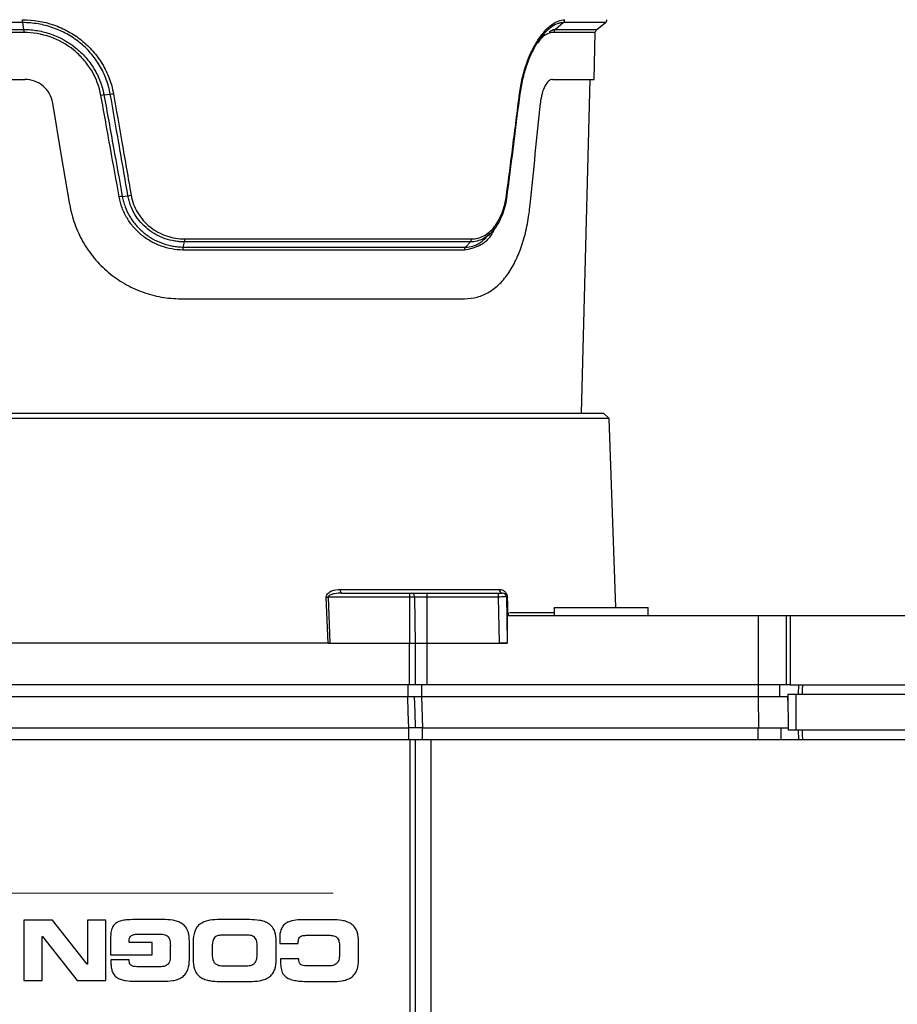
# Model space of a CAD drawing. Header units: millimetres. Extents: x 10 to 272, y 6 to 208.
# Tile 7 of 23: x 66 to 94, y 80 to 112. Entities that reach past the tile are written whole.
import ezdxf

# ---------------------------------------------------------------- set-up
doc = ezdxf.new("R2010")
doc.units = ezdxf.units.MM
doc.linetypes.add('CENTERX2', pattern=[20.32, 12.7, -2.54, 2.54, -2.54])
doc.styles.add('SLDTEXTSTYLE0', font='TXT', dxfattribs={"width": 0.605})
doc.dimstyles.new('SLDDIMSTYLE0', dxfattribs={"dimtxt": 2.054655, "dimasz": 3, "dimexe": 0, "dimexo": 0.0625, "dimgap": 0.513664, "dimtad": 0, "dimtih": 1, "dimtoh": 1, "dimdec": 1, "dimlfac": 2, "dimrnd": 1e-09, "dimzin": 12, "dimdsep": 46, "dimtxsty": 'SLDTEXTSTYLE0', "dimsah": 1, "dimcen": 0.09, "dimadec": 0, "dimazin": 3, "dimtfac": 1, "dimtdec": 1, "dimtofl": 0, "dimtmove": 0, "dimatfit": 3, "dimfxl": 1, "dimfrac": 2, "dimtolj": 1, "dimtzin": 12, "dimarcsym": 0})

# ---------------------------------------------------------------- blocks, each defined once
blk = doc.blocks.new('_D_7')
at = {"color": 7, "linetype": 'Continuous', "lineweight": 18}
for p, q in [((50.753, 93.058), (50.753, 155.791)), ((113.172, 84.555), (113.172, 155.791)), ((82.485, 154.869), (81.779, 154.869)), ((81.779, 154.869), (81.779, 151.714)), ((87.972, 154.869), (88.678, 154.869)), ((88.678, 154.869), (88.678, 151.714)), ((50.753, 153.291), (73.548, 153.291)), ((113.172, 153.291), (89.854, 153.291)), ((81.779, 151.714), (82.485, 151.714)), ((88.678, 151.714), (87.972, 151.714))]:
    blk.add_line(p, q, dxfattribs=at)
for points in [[(50.753, 153.291), (53.753, 152.791), (53.753, 153.791)], [(113.172, 153.291), (110.172, 153.791), (110.172, 152.791)]]:
    blk.add_solid(points, dxfattribs=at)
at = {"color": 7, "linetype": 'Continuous', "lineweight": 18, "char_height": 2.1167, "attachment_point": 1, "style": 'SLDTEXTSTYLE0'}
for s, insert in [('124.8', (74.018, 154.442)), ('4.91', (82.485, 154.442))]:
    blk.add_mtext(s, dxfattribs=dict(at, insert=insert))

msp = doc.modelspace()

# ---------------------------------------------------------------- linework, layer by layer
at = {"color": 7, "linetype": 'Continuous', "lineweight": 25}
for p, q in [((65.784, 111.602), (54.443, 111.602)), ((65.817, 111.387), (65.784, 111.602)), ((83.051, 111.602), (82.798, 111.387)), ((84.119, 111.387), (84.393, 111.602)), ((54.663, 111.387), (65.817, 111.387)), ((65.822, 111.292), (54.702, 111.292)), ((84.032, 109.788), (84.071, 111.292)), ((54.716, 109.788), (65.854, 109.788)), ((82.707, 109.788), (84.032, 109.788)), ((83.626, 99.138), (83.905, 109.788)), ((68.966, 106.056), (69.145, 106.076)), ((70.96, 104.696), (80.121, 104.696)), ((70.91, 104.436), (70.951, 104.602)), ((70.91, 104.436), (79.926, 104.436)), ((80.086, 104.602), (70.951, 104.602)), ((80.086, 104.602), (79.926, 104.436)), ((79.89, 104.341), (70.899, 104.341)), ((70.835, 102.788), (79.898, 102.788)), ((51.191, 99.138), (84.328, 99.138)), ((84.515, 98.963), (84.328, 99.138)), ((67.759, 98.963), (51.003, 98.963)), ((84.515, 98.963), (67.759, 98.963)), ((84.726, 92.928), (84.515, 98.963)), ((75.921, 93.508), (81.011, 93.508)), ((75.981, 93.388), (78.134, 93.388)), ((78.134, 93.388), (78.208, 93.388)), ((78.208, 93.388), (78.693, 93.388)), ((78.693, 93.388), (80.984, 93.388)), ((75.54, 91.788), (75.479, 93.263)), ((75.537, 93.265), (75.598, 91.788)), ((78.133, 93.265), (75.537, 93.265)), ((78.133, 93.265), (78.133, 91.788)), ((78.301, 93.265), (78.133, 93.265)), ((78.301, 93.265), (78.32, 91.788)), ((78.693, 93.265), (78.301, 93.265)), ((78.693, 93.265), (78.693, 91.788)), ((80.984, 93.265), (78.693, 93.265)), ((81.276, 92.763), (81.242, 92.763)), ((81.275, 92.678), (81.276, 92.763)), ((82.759, 92.763), (81.329, 92.763)), ((82.759, 92.928), (82.759, 92.678)), ((82.759, 92.928), (85.759, 92.928)), ((85.759, 92.678), (85.759, 92.928)), ((81.259, 92.678), (81.259, 91.788)), ((81.259, 92.678), (89.278, 92.678)), ((89.278, 90.463), (89.278, 92.678)), ((89.278, 92.678), (90.169, 92.678)), ((90.169, 92.678), (90.169, 90.463)), ((90.169, 92.678), (90.297, 92.678)), ((90.297, 92.678), (90.297, 90.463)), ((90.297, 92.678), (105.285, 92.678)), ((75.54, 91.788), (59.225, 91.788)), ((75.54, 91.788), (78.133, 91.788)), ((75.598, 91.788), (78.133, 91.788)), ((78.133, 90.463), (78.133, 91.788)), ((78.133, 91.788), (78.32, 91.788)), ((78.32, 91.788), (78.32, 90.463)), ((78.32, 91.788), (78.693, 91.788)), ((78.693, 91.788), (78.693, 90.463)), ((78.693, 91.788), (81.259, 91.788)), ((78.693, 91.788), (81.01, 91.788)), ((78.133, 90.463), (58.885, 90.463)), ((78.085, 90.463), (78.085, 90.088)), ((78.32, 90.463), (78.133, 90.463)), ((78.693, 90.463), (78.32, 90.463)), ((78.518, 90.463), (78.518, 90.088)), ((89.278, 90.463), (78.693, 90.463)), ((89.272, 90.463), (89.272, 90.088)), ((90.169, 90.463), (89.278, 90.463)), ((89.957, 90.463), (89.957, 90.088)), ((90.297, 90.463), (90.169, 90.463)), ((90.297, 90.463), (105.285, 90.463)), ((90.557, 90.463), (90.549, 90.163)), ((58.927, 90.088), (78.084, 90.088)), ((78.518, 90.088), (78.548, 89.088)), ((78.518, 90.088), (89.277, 90.088)), ((89.277, 90.088), (89.278, 89.088)), ((89.277, 90.088), (90.207, 90.088)), ((90.207, 90.088), (90.221, 89.826)), ((90.215, 90.163), (90.235, 89.013)), ((90.215, 90.163), (90.47, 90.163)), ((90.47, 90.163), (90.47, 89.013)), ((90.47, 90.163), (105.285, 90.163)), ((58.896, 89.088), (78.114, 89.088)), ((78.115, 88.713), (78.115, 89.088)), ((78.548, 89.088), (89.278, 89.088)), ((78.549, 88.713), (78.549, 89.088)), ((89.273, 88.713), (89.273, 89.088)), ((89.278, 89.088), (90.233, 89.088)), ((90.009, 88.713), (90.009, 89.088)), ((90.47, 89.013), (90.235, 89.013)), ((105.284, 89.013), (90.47, 89.013)), ((90.549, 89.013), (90.557, 88.713)), ((58.862, 88.713), (78.157, 88.713)), ((78.157, 75.258), (78.157, 88.713)), ((78.157, 88.713), (78.322, 88.713)), ((78.322, 88.713), (78.322, 75.258)), ((78.322, 88.713), (78.819, 88.713)), ((78.819, 88.713), (78.819, 75.258)), ((78.819, 88.713), (105.285, 88.713)), ((65.819, 82.953), (65.817, 81.024)), ((66.736, 82.952), (65.819, 82.953)), ((67.845, 81.549), (66.736, 82.952)), ((67.853, 82.951), (67.851, 81.549)), ((68.444, 82.95), (67.853, 82.951)), ((68.442, 81.021), (68.444, 82.95)), ((70.258, 82.969), (69.547, 82.97)), ((73.031, 82.965), (72.082, 82.966)), ((75.659, 82.962), (74.705, 82.963)), ((66.408, 81.023), (66.41, 82.425)), ((66.41, 82.425), (66.416, 82.425)), ((66.416, 82.425), (67.525, 81.022)), ((68.592, 82.39), (68.591, 81.841)), ((69.493, 82.506), (70.124, 82.505)), ((72.934, 82.47), (72.177, 82.471)), ((73.993, 82.383), (73.993, 82.202)), ((74.931, 82.467), (75.563, 82.466)), ((69.183, 82.24), (69.183, 82.296)), ((69.919, 82.239), (69.183, 82.24)), ((69.918, 81.84), (69.919, 82.239)), ((70.499, 82.103), (70.499, 81.863)), ((71.106, 81.694), (71.107, 82.27)), ((71.231, 82.269), (71.23, 81.694)), ((71.838, 82.085), (71.838, 81.877)), ((73.272, 81.875), (73.272, 82.083)), ((73.879, 81.69), (73.88, 82.266)), ((73.993, 82.202), (74.584, 82.201)), ((75.901, 82.079), (75.9, 81.871)), ((76.508, 81.687), (76.508, 82.262)), ((68.591, 81.841), (69.918, 81.84)), ((67.851, 81.549), (67.845, 81.549)), ((69.183, 81.678), (68.602, 81.679)), ((68.602, 81.679), (68.602, 81.617)), ((70.123, 81.461), (69.481, 81.462)), ((72.208, 81.49), (72.901, 81.489)), ((74.608, 81.719), (74.016, 81.719)), ((74.608, 81.665), (74.608, 81.719)), ((75.529, 81.486), (74.885, 81.486)), ((65.817, 81.024), (66.408, 81.023)), ((67.525, 81.022), (68.442, 81.021)), ((69.366, 80.998), (70.256, 80.997)), ((72.079, 80.995), (73.028, 80.993)), ((74.961, 80.991), (75.657, 80.99))]:
    msp.add_line(p, q, dxfattribs=at)
at = {"color": 8, "linetype": 'Continuous', "lineweight": 25}
for p, q in [((84.393, 111.602), (83.051, 111.602)), ((84.071, 111.292), (82.755, 111.292)), ((82.798, 111.387), (84.119, 111.387)), ((81.293, 92.763), (81.292, 92.678))]:
    msp.add_line(p, q, dxfattribs=at)
at = {"color": 7, "linetype": 'CENTERX2', "lineweight": 18}
msp.add_line((75.697, 83.813), (52.336, 83.813), dxfattribs=at)
at = {"color": 7, "linetype": 'Continuous', "lineweight": 25, "flags": 128}
for points in [[(82.593, 111.306), (82.721, 111.379), (82.798, 111.387), (82.798, 111.387), (82.798, 111.387)], [(68.379, 109.295), (68.481, 109.307), (68.582, 109.318)], [(67.285, 105.794), (67.014, 107.414), (66.742, 109.036)], [(75.921, 93.508), (75.923, 93.485), (75.926, 93.462), (75.932, 93.441), (75.94, 93.423), (75.949, 93.408), (75.959, 93.397), (75.97, 93.39), (75.981, 93.388)], [(81.01, 91.788), (81.001, 92.288), (80.984, 93.265)], [(81.233, 93.265), (81.245, 92.584), (81.259, 91.788)], [(81.259, 93.263), (81.263, 93.013), (81.268, 92.763)], [(90.686, 90.463), (90.682, 90.306), (90.678, 90.163)], [(78.114, 89.088), (78.099, 89.587), (78.084, 90.088)], [(78.331, 89.088), (78.316, 89.587), (78.316, 89.592), (78.301, 90.088)], [(90.678, 89.013), (90.682, 88.87), (90.686, 88.713)]]:
    msp.add_lwpolyline(points, dxfattribs=at)
at = {"color": 7, "linetype": 'Continuous', "lineweight": 25}
for centre, radius, start, end in [((84.317, 111.7), 0.125, 308, 358), ((84.196, 111.289), 0.125, 128, 178.5), ((86.247, 93.295), 8.114, 179.3478, 180.2152), ((78.189, 93.277), 0.112, 353.6526, 80.5468), ((90.243, 93.296), 11.551, 179.542, 180.1513), ((65.383, 93.295), 15.601, 359.8883, 0.3394), ((81.123, 93.5), 0.113, 175.5327, 262.4669), ((81.108, 93.263), 0.125, 1, 90), ((75.273, 99.509), 6.25, 271.8824, 272.4144), ((81.254, 93.357), 0.094, 257.296, 272.9573)]:
    msp.add_arc(centre, radius, start, end, dxfattribs=at)
msp.add_ellipse((69.05, 118.385), major_axis=(8.42, 98.579), ratio=0.142122, start_param=4.596456, end_param=4.629555, dxfattribs=at)
for points, knots in [([(65.778, 111.696), (66.118, 111.695), (66.45, 111.64), (66.934, 111.473), (67.091, 111.403), (67.387, 111.24), (67.528, 111.147), (67.793, 110.935), (67.917, 110.816), (68.14, 110.562), (68.24, 110.426), (68.415, 110.135), (68.489, 109.981), (68.608, 109.665), (68.652, 109.502), (68.682, 109.334)], [0, 0, 0, 0, 0.25, 0.25, 0.375, 0.375, 0.5, 0.5, 0.625, 0.625, 0.75, 0.75, 0.875, 0.875, 1, 1, 1, 1]), ([(68.582, 109.318), (68.568, 109.399), (68.55, 109.48), (68.508, 109.637), (68.483, 109.715), (68.397, 109.944), (68.326, 110.093), (68.157, 110.374), (68.062, 110.505), (67.847, 110.751), (67.727, 110.866), (67.472, 111.071), (67.337, 111.161), (67.051, 111.319), (66.899, 111.387), (66.591, 111.493), (66.433, 111.534), (66.193, 111.574), (66.111, 111.585), (65.948, 111.598), (65.865, 111.602), (65.784, 111.602)], [0, 0, 0, 0, 0.0625, 0.0625, 0.125, 0.125, 0.25, 0.25, 0.375, 0.375, 0.5, 0.5, 0.625, 0.625, 0.75, 0.75, 0.875, 0.875, 0.9375, 0.9375, 1, 1, 1, 1]), ([(81.652, 109.334), (81.673, 109.502), (81.703, 109.668), (81.776, 109.984), (81.82, 110.135), (81.922, 110.426), (81.979, 110.564), (82.101, 110.818), (82.167, 110.934), (82.304, 111.146), (82.377, 111.241), (82.521, 111.404), (82.595, 111.472), (82.742, 111.583), (82.816, 111.626), (82.958, 111.681), (83.027, 111.696), (83.095, 111.696)], [0, 0, 0, 0, 0.125, 0.125, 0.25, 0.25, 0.375, 0.375, 0.5, 0.5, 0.625, 0.625, 0.75, 0.75, 0.875, 0.875, 1, 1, 1, 1]), ([(83.051, 111.602), (83.019, 111.602), (82.985, 111.598), (82.919, 111.585), (82.885, 111.575), (82.782, 111.534), (82.711, 111.493), (82.57, 111.386), (82.499, 111.32), (82.36, 111.163), (82.291, 111.071), (82.158, 110.865), (82.096, 110.752), (81.978, 110.507), (81.923, 110.373), (81.826, 110.093), (81.784, 109.946), (81.731, 109.717), (81.715, 109.639), (81.686, 109.48), (81.674, 109.399), (81.664, 109.318)], [0, 0, 0, 0, 0.0625, 0.0625, 0.125, 0.125, 0.25, 0.25, 0.375, 0.375, 0.5, 0.5, 0.625, 0.625, 0.75, 0.75, 0.875, 0.875, 0.9375, 0.9375, 1, 1, 1, 1]), ([(65.817, 111.387), (65.89, 111.387), (65.966, 111.383), (66.114, 111.369), (66.187, 111.359), (66.406, 111.32), (66.551, 111.283), (66.977, 111.132), (67.237, 110.988), (67.59, 110.705), (67.698, 110.601), (67.895, 110.377), (67.983, 110.257), (68.139, 109.999), (68.205, 109.865), (68.285, 109.656), (68.308, 109.586), (68.338, 109.478), (68.348, 109.442), (68.365, 109.369), (68.372, 109.331), (68.379, 109.295)], [0, 0, 0, 0, 0.0625, 0.0625, 0.125, 0.125, 0.25, 0.25, 0.5, 0.5, 0.625, 0.625, 0.75, 0.75, 0.875, 0.875, 0.9375, 0.9375, 0.96875, 0.96875, 1, 1, 1, 1]), ([(65.817, 111.387), (65.817, 111.382), (65.819, 111.372), (65.82, 111.35), (65.822, 111.323), (65.822, 111.303), (65.822, 111.292)], [0, 0, 0, 0, 0.20545, 0.440629, 0.705494, 1, 1, 1, 1]), ([(68.282, 109.278), (68.23, 109.564), (68.128, 109.832), (67.903, 110.204), (67.818, 110.32), (67.63, 110.535), (67.526, 110.635), (67.188, 110.908), (66.937, 111.047), (66.391, 111.24), (66.11, 111.289), (65.822, 111.292)], [0, 0, 0, 0, 0.25, 0.25, 0.375, 0.375, 0.5, 0.5, 0.75, 0.75, 1, 1, 1, 1]), ([(66.742, 109.036), (66.725, 109.141), (66.689, 109.241), (66.584, 109.426), (66.516, 109.507), (66.354, 109.644), (66.262, 109.697), (66.064, 109.769), (65.96, 109.788), (65.854, 109.788)], [0, 0, 0, 0, 0.25, 0.25, 0.5, 0.5, 0.75, 0.75, 1, 1, 1, 1]), ([(82.707, 109.788), (82.666, 109.788), (82.622, 109.769), (82.539, 109.698), (82.498, 109.644), (82.426, 109.508), (82.394, 109.425), (82.344, 109.243), (82.326, 109.141), (82.316, 109.036)], [0, 0, 0, 0, 0.25, 0.25, 0.5, 0.5, 0.75, 0.75, 1, 1, 1, 1]), ([(68.866, 106.039), (68.773, 106.556), (68.68, 107.074), (68.587, 107.591), (68.536, 107.872), (68.485, 108.153), (68.434, 108.435), (68.384, 108.716), (68.333, 108.997), (68.282, 109.278)], [0, 0, 0, 0, 0.003155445, 0.003155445, 0.003155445, 0.004871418, 0.004871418, 0.004871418, 0.00658669, 0.00658669, 0.00658669, 0.00658669]), ([(68.379, 109.295), (68.379, 109.295), (68.379, 109.295), (68.379, 109.295), (68.43, 109.013), (68.481, 108.732), (68.532, 108.451), (68.583, 108.17), (68.634, 107.888), (68.685, 107.607), (68.778, 107.09), (68.872, 106.573), (68.966, 106.056), (68.966, 106.056), (68.966, 106.056), (68.966, 106.056)], [-0.00000006, -0.00000006, -0.00000006, -0.00000006, 0, 0, 0, 0.001716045, 0.001716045, 0.001716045, 0.003432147, 0.003432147, 0.003432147, 0.006587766, 0.006587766, 0.006587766, 0.006587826, 0.006587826, 0.006587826, 0.006587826]), ([(69.145, 106.076), (69.096, 106.357), (69.048, 106.639), (68.999, 106.92), (68.95, 107.202), (68.901, 107.484), (68.852, 107.765), (68.762, 108.283), (68.672, 108.801), (68.582, 109.318)], [0, 0, 0, 0, 0.001716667, 0.001716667, 0.001716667, 0.00343333, 0.00343333, 0.00343333, 0.006589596, 0.006589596, 0.006589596, 0.006589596]), ([(68.682, 109.334), (68.772, 108.816), (68.862, 108.298), (68.953, 107.781), (69.002, 107.499), (69.051, 107.217), (69.1, 106.936), (69.149, 106.654), (69.198, 106.373), (69.248, 106.091)], [0, 0, 0, 0, 0.003156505, 0.003156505, 0.003156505, 0.004873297, 0.004873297, 0.004873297, 0.006590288, 0.006590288, 0.006590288, 0.006590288]), ([(81.235, 106.091), (81.303, 106.609), (81.37, 107.127), (81.436, 107.644), (81.473, 107.926), (81.509, 108.207), (81.545, 108.489), (81.58, 108.771), (81.616, 109.052), (81.652, 109.334)], [0, 0, 0, 0, 0.003156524, 0.003156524, 0.003156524, 0.004873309, 0.004873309, 0.004873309, 0.006590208, 0.006590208, 0.006590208, 0.006590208]), ([(81.256, 106.079), (81.273, 106.209), (81.415, 107.29), (81.55, 108.371), (81.669, 109.323)], [0, 0, 0, 0, 0.119743, 1, 1, 1, 1]), ([(70.899, 104.341), (70.78, 104.343), (70.661, 104.355), (70.428, 104.398), (70.314, 104.429), (70.09, 104.51), (69.98, 104.561), (69.773, 104.678), (69.675, 104.746), (69.489, 104.898), (69.403, 104.983), (69.247, 105.164), (69.177, 105.262), (69.054, 105.47), (69.002, 105.579), (68.919, 105.804), (68.887, 105.919), (68.866, 106.039)], [0, 0, 0, 0, 0.125, 0.125, 0.25, 0.25, 0.375, 0.375, 0.5, 0.5, 0.625, 0.625, 0.75, 0.75, 0.875, 0.875, 1, 1, 1, 1]), ([(68.966, 106.056), (68.976, 105.999), (68.989, 105.942), (69.019, 105.832), (69.036, 105.777), (69.096, 105.616), (69.146, 105.512), (69.264, 105.314), (69.331, 105.221), (69.48, 105.048), (69.563, 104.967), (69.741, 104.823), (69.835, 104.758), (70.033, 104.646), (70.138, 104.598), (70.352, 104.521), (70.461, 104.491), (70.627, 104.46), (70.683, 104.452), (70.796, 104.441), (70.854, 104.437), (70.91, 104.436)], [0, 0, 0, 0, 0.0625, 0.0625, 0.125, 0.125, 0.25, 0.25, 0.375, 0.375, 0.5, 0.5, 0.625, 0.625, 0.75, 0.75, 0.875, 0.875, 0.9375, 0.9375, 1, 1, 1, 1]), ([(70.951, 104.602), (70.899, 104.602), (70.846, 104.604), (70.742, 104.612), (70.69, 104.619), (70.536, 104.645), (70.435, 104.67), (70.134, 104.774), (69.95, 104.875), (69.7, 105.074), (69.623, 105.147), (69.484, 105.305), (69.422, 105.39), (69.312, 105.574), (69.266, 105.67), (69.21, 105.818), (69.194, 105.868), (69.166, 105.971), (69.154, 106.024), (69.145, 106.076)], [0, 0, 0, 0, 0.0625, 0.0625, 0.125, 0.125, 0.25, 0.25, 0.5, 0.5, 0.625, 0.625, 0.75, 0.75, 0.875, 0.875, 0.9375, 0.9375, 1, 1, 1, 1]), ([(69.248, 106.091), (69.265, 105.991), (69.292, 105.894), (69.362, 105.707), (69.406, 105.615), (69.511, 105.442), (69.57, 105.362), (69.702, 105.212), (69.775, 105.143), (70.012, 104.955), (70.187, 104.86), (70.566, 104.729), (70.761, 104.696), (70.96, 104.696)], [0, 0, 0, 0, 0.125, 0.125, 0.25, 0.25, 0.375, 0.375, 0.5, 0.5, 0.75, 0.75, 1, 1, 1, 1]), ([(81.25, 106.076), (81.237, 105.971), (81.217, 105.868), (81.169, 105.669), (81.139, 105.572), (81.069, 105.391), (81.03, 105.306), (80.942, 105.147), (80.894, 105.073), (80.79, 104.942), (80.735, 104.884), (80.617, 104.782), (80.555, 104.739), (80.427, 104.671), (80.362, 104.645), (80.226, 104.61), (80.155, 104.602), (80.086, 104.602)], [0, 0, 0, 0, 0.125, 0.125, 0.25, 0.25, 0.375, 0.375, 0.5, 0.5, 0.625, 0.625, 0.75, 0.75, 0.875, 0.875, 1, 1, 1, 1]), ([(80.121, 104.696), (80.255, 104.696), (80.386, 104.73), (80.569, 104.827), (80.628, 104.867), (80.741, 104.963), (80.794, 105.018), (80.893, 105.142), (80.939, 105.212), (81.023, 105.362), (81.061, 105.443), (81.127, 105.614), (81.156, 105.706), (81.203, 105.894), (81.221, 105.991), (81.235, 106.091)], [0, 0, 0, 0, 0.25, 0.25, 0.375, 0.375, 0.5, 0.5, 0.625, 0.625, 0.75, 0.75, 0.875, 0.875, 1, 1, 1, 1]), ([(67.285, 105.794), (67.32, 105.583), (67.373, 105.379), (67.515, 104.982), (67.603, 104.789), (67.814, 104.419), (67.934, 104.246), (68.137, 104.003), (68.207, 103.925), (68.357, 103.775), (68.435, 103.703), (68.679, 103.497), (68.851, 103.377), (69.124, 103.219), (69.217, 103.17), (69.408, 103.081), (69.507, 103.04), (69.804, 102.932), (70.006, 102.879), (70.416, 102.806), (70.626, 102.788), (70.835, 102.788)], [0, 0, 0, 0, 0.125, 0.125, 0.25, 0.25, 0.375, 0.375, 0.4375, 0.4375, 0.5, 0.5, 0.625, 0.625, 0.6875, 0.6875, 0.75, 0.75, 0.875, 0.875, 1, 1, 1, 1]), ([(79.898, 102.788), (80.037, 102.788), (80.172, 102.806), (80.434, 102.877), (80.562, 102.932), (80.802, 103.076), (80.915, 103.164), (81.127, 103.374), (81.227, 103.497), (81.408, 103.769), (81.489, 103.918), (81.637, 104.242), (81.703, 104.419), (81.815, 104.785), (81.862, 104.976), (81.94, 105.376), (81.971, 105.583), (81.992, 105.794)], [0, 0, 0, 0, 0.125, 0.125, 0.25, 0.25, 0.375, 0.375, 0.5, 0.5, 0.625, 0.625, 0.75, 0.75, 0.875, 0.875, 1, 1, 1, 1]), ([(79.926, 104.436), (79.926, 104.436), (80.083, 104.436), (80.36, 104.504), (80.573, 104.735), (80.663, 104.833)], [0, 0, 0, 0, 0.000024, 0.578086, 1, 1, 1, 1]), ([(80.661, 104.8), (80.683, 104.825), (80.727, 104.874), (80.771, 104.924), (80.792, 104.948)], [0, 0, 0, 0, 0.499967, 1, 1, 1, 1]), ([(70.91, 104.436), (70.909, 104.432), (70.906, 104.421), (70.903, 104.401), (70.9, 104.373), (70.899, 104.352), (70.899, 104.341)], [0, 0, 0, 0, 0.191407, 0.421923, 0.691481, 1, 1, 1, 1]), ([(79.926, 104.436), (79.922, 104.431), (79.913, 104.421), (79.902, 104.399), (79.893, 104.372), (79.891, 104.352), (79.89, 104.341)], [0, 0, 0, 0, 0.20525, 0.440364, 0.705297, 1, 1, 1, 1]), ([(75.479, 93.263), (75.477, 93.289), (75.484, 93.314), (75.508, 93.357), (75.524, 93.375), (75.577, 93.423), (75.617, 93.445), (75.744, 93.495), (75.832, 93.508), (75.921, 93.508)], [0, 0, 0, 0, 0.125, 0.125, 0.25, 0.25, 0.5, 0.5, 1, 1, 1, 1]), ([(75.981, 93.388), (75.901, 93.388), (75.821, 93.382), (75.702, 93.362), (75.663, 93.353), (75.606, 93.333), (75.587, 93.325), (75.562, 93.308), (75.553, 93.302), (75.54, 93.286), (75.536, 93.276), (75.537, 93.265)], [0, 0, 0, 0, 0.5, 0.5, 0.75, 0.75, 0.875, 0.875, 0.9375, 0.9375, 1, 1, 1, 1]), ([(80.984, 93.388), (81.017, 93.388), (81.049, 93.388), (81.095, 93.388), (81.108, 93.388), (81.108, 93.388)], [0, 0, 0, 0, 0.5, 0.5, 1, 1, 1, 1]), ([(81.011, 93.508), (81.037, 93.508), (81.063, 93.504), (81.115, 93.487), (81.14, 93.474), (81.188, 93.436), (81.21, 93.412), (81.246, 93.347), (81.258, 93.306), (81.259, 93.263)], [0, 0, 0, 0, 0.25, 0.25, 0.5, 0.5, 0.75, 0.75, 1, 1, 1, 1]), ([(81.233, 93.265), (81.233, 93.266), (81.206, 93.266), (81.114, 93.266), (81.05, 93.266), (80.984, 93.265)], [0, 0, 0, 0, 0.5, 0.5, 1, 1, 1, 1]), ([(81.259, 91.788), (81.259, 91.788), (81.232, 91.788), (81.14, 91.788), (81.076, 91.788), (81.01, 91.788)], [0, 0, 0, 0, 0.5, 0.5, 1, 1, 1, 1]), ([(69.547, 82.97), (69.437, 82.97), (69.327, 82.97), (69.163, 82.962), (69.108, 82.958), (68.999, 82.944), (68.946, 82.934), (68.84, 82.9), (68.789, 82.877), (68.703, 82.808), (68.67, 82.763), (68.624, 82.663), (68.611, 82.609), (68.595, 82.5), (68.592, 82.445), (68.592, 82.39)], [0, 0, 0, 0, 0.25, 0.25, 0.375, 0.375, 0.5, 0.5, 0.625, 0.625, 0.75, 0.75, 0.875, 0.875, 1, 1, 1, 1]), ([(71.107, 82.27), (71.107, 82.376), (71.098, 82.481), (71.046, 82.632), (71.022, 82.681), (70.959, 82.767), (70.92, 82.805), (70.832, 82.866), (70.783, 82.889), (70.682, 82.925), (70.63, 82.937), (70.472, 82.964), (70.365, 82.969), (70.258, 82.969)], [0, 0, 0, 0, 0.25, 0.25, 0.375, 0.375, 0.5, 0.5, 0.625, 0.625, 0.75, 0.75, 1, 1, 1, 1]), ([(72.082, 82.966), (71.975, 82.967), (71.869, 82.962), (71.711, 82.936), (71.659, 82.924), (71.559, 82.889), (71.51, 82.866), (71.422, 82.806), (71.382, 82.769), (71.319, 82.683), (71.295, 82.635), (71.242, 82.484), (71.231, 82.376), (71.231, 82.269)], [0, 0, 0, 0, 0.25, 0.25, 0.375, 0.375, 0.5, 0.5, 0.625, 0.625, 0.75, 0.75, 1, 1, 1, 1]), ([(73.88, 82.266), (73.88, 82.372), (73.87, 82.477), (73.818, 82.628), (73.794, 82.677), (73.732, 82.764), (73.692, 82.802), (73.605, 82.862), (73.555, 82.886), (73.455, 82.921), (73.403, 82.933), (73.244, 82.96), (73.138, 82.965), (73.031, 82.965)], [0, 0, 0, 0, 0.25, 0.25, 0.375, 0.375, 0.5, 0.5, 0.625, 0.625, 0.75, 0.75, 1, 1, 1, 1]), ([(74.705, 82.963), (74.617, 82.963), (74.529, 82.958), (74.355, 82.926), (74.268, 82.899), (74.157, 82.825), (74.123, 82.796), (74.068, 82.725), (74.048, 82.686), (74.001, 82.561), (73.993, 82.472), (73.993, 82.383)], [0, 0, 0, 0, 0.25, 0.25, 0.5, 0.5, 0.625, 0.625, 0.75, 0.75, 1, 1, 1, 1]), ([(76.508, 82.262), (76.508, 82.369), (76.499, 82.474), (76.447, 82.625), (76.423, 82.674), (76.36, 82.76), (76.321, 82.798), (76.233, 82.859), (76.184, 82.882), (76.084, 82.917), (76.031, 82.93), (75.873, 82.957), (75.766, 82.961), (75.659, 82.962)], [0, 0, 0, 0, 0.25, 0.25, 0.375, 0.375, 0.5, 0.5, 0.625, 0.625, 0.75, 0.75, 1, 1, 1, 1]), ([(69.183, 82.296), (69.183, 82.332), (69.189, 82.369), (69.223, 82.432), (69.251, 82.457), (69.315, 82.488), (69.351, 82.496), (69.421, 82.505), (69.457, 82.506), (69.493, 82.506)], [0, 0, 0, 0, 0.25, 0.25, 0.5, 0.5, 0.75, 0.75, 1, 1, 1, 1]), ([(70.124, 82.505), (70.179, 82.505), (70.234, 82.504), (70.315, 82.488), (70.342, 82.481), (70.391, 82.457), (70.414, 82.44), (70.449, 82.398), (70.462, 82.373), (70.48, 82.321), (70.486, 82.294), (70.498, 82.213), (70.5, 82.158), (70.499, 82.103)], [0, 0, 0, 0, 0.25, 0.25, 0.375, 0.375, 0.5, 0.5, 0.625, 0.625, 0.75, 0.75, 1, 1, 1, 1]), ([(72.177, 82.471), (72.127, 82.471), (72.076, 82.468), (72.002, 82.449), (71.978, 82.441), (71.934, 82.415), (71.914, 82.398), (71.869, 82.337), (71.855, 82.287), (71.84, 82.186), (71.839, 82.135), (71.838, 82.085)], [0, 0, 0, 0, 0.25, 0.25, 0.375, 0.375, 0.5, 0.5, 0.75, 0.75, 1, 1, 1, 1]), ([(73.272, 82.083), (73.272, 82.133), (73.271, 82.183), (73.26, 82.257), (73.255, 82.282), (73.239, 82.33), (73.228, 82.354), (73.198, 82.395), (73.179, 82.412), (73.135, 82.439), (73.111, 82.448), (73.037, 82.467), (72.985, 82.47), (72.934, 82.47)], [0, 0, 0, 0, 0.25, 0.25, 0.375, 0.375, 0.5, 0.5, 0.625, 0.625, 0.75, 0.75, 1, 1, 1, 1]), ([(74.584, 82.201), (74.584, 82.245), (74.586, 82.289), (74.603, 82.352), (74.611, 82.373), (74.637, 82.409), (74.654, 82.423), (74.712, 82.454), (74.757, 82.46), (74.844, 82.467), (74.887, 82.467), (74.931, 82.467)], [0, 0, 0, 0, 0.25, 0.25, 0.375, 0.375, 0.5, 0.5, 0.75, 0.75, 1, 1, 1, 1]), ([(75.563, 82.466), (75.613, 82.466), (75.664, 82.463), (75.738, 82.444), (75.762, 82.436), (75.806, 82.41), (75.825, 82.393), (75.871, 82.332), (75.885, 82.281), (75.899, 82.181), (75.901, 82.13), (75.901, 82.079)], [0, 0, 0, 0, 0.25, 0.25, 0.375, 0.375, 0.5, 0.5, 0.75, 0.75, 1, 1, 1, 1]), ([(70.499, 81.863), (70.499, 81.808), (70.497, 81.753), (70.485, 81.673), (70.48, 81.646), (70.462, 81.593), (70.449, 81.568), (70.413, 81.526), (70.391, 81.509), (70.341, 81.485), (70.314, 81.478), (70.233, 81.462), (70.178, 81.461), (70.123, 81.461)], [0, 0, 0, 0, 0.25, 0.25, 0.375, 0.375, 0.5, 0.5, 0.625, 0.625, 0.75, 0.75, 1, 1, 1, 1]), ([(71.838, 81.877), (71.838, 81.825), (71.84, 81.772), (71.861, 81.67), (71.881, 81.619), (71.953, 81.543), (72.002, 81.519), (72.103, 81.494), (72.156, 81.49), (72.208, 81.49)], [0, 0, 0, 0, 0.25, 0.25, 0.5, 0.5, 0.75, 0.75, 1, 1, 1, 1]), ([(72.901, 81.489), (72.953, 81.489), (73.005, 81.493), (73.107, 81.518), (73.156, 81.541), (73.227, 81.617), (73.248, 81.668), (73.269, 81.77), (73.272, 81.823), (73.272, 81.875)], [0, 0, 0, 0, 0.25, 0.25, 0.5, 0.5, 0.75, 0.75, 1, 1, 1, 1]), ([(75.9, 81.871), (75.9, 81.819), (75.898, 81.767), (75.877, 81.664), (75.856, 81.614), (75.785, 81.538), (75.735, 81.514), (75.635, 81.489), (75.582, 81.486), (75.529, 81.486)], [0, 0, 0, 0, 0.25, 0.25, 0.5, 0.5, 0.75, 0.75, 1, 1, 1, 1]), ([(68.602, 81.617), (68.602, 81.569), (68.603, 81.521), (68.612, 81.425), (68.621, 81.377), (68.65, 81.285), (68.671, 81.241), (68.73, 81.165), (68.767, 81.133), (68.849, 81.082), (68.894, 81.064), (68.986, 81.035), (69.032, 81.025), (69.173, 81.003), (69.269, 80.998), (69.366, 80.998)], [0, 0, 0, 0, 0.125, 0.125, 0.25, 0.25, 0.375, 0.375, 0.5, 0.5, 0.625, 0.625, 0.75, 0.75, 1, 1, 1, 1]), ([(69.481, 81.462), (69.445, 81.462), (69.409, 81.462), (69.337, 81.47), (69.301, 81.477), (69.253, 81.501), (69.238, 81.512), (69.215, 81.539), (69.205, 81.555), (69.186, 81.605), (69.183, 81.642), (69.183, 81.678)], [0, 0, 0, 0, 0.25, 0.25, 0.5, 0.5, 0.625, 0.625, 0.75, 0.75, 1, 1, 1, 1]), ([(70.256, 80.997), (70.362, 80.997), (70.469, 81.001), (70.627, 81.028), (70.679, 81.04), (70.779, 81.074), (70.828, 81.098), (70.916, 81.157), (70.955, 81.195), (71.019, 81.28), (71.043, 81.329), (71.096, 81.479), (71.106, 81.587), (71.106, 81.694)], [0, 0, 0, 0, 0.25, 0.25, 0.375, 0.375, 0.5, 0.5, 0.625, 0.625, 0.75, 0.75, 1, 1, 1, 1]), ([(71.23, 81.694), (71.23, 81.587), (71.24, 81.482), (71.292, 81.331), (71.316, 81.282), (71.379, 81.196), (71.418, 81.158), (71.506, 81.098), (71.555, 81.074), (71.655, 81.039), (71.707, 81.027), (71.866, 81), (71.972, 80.995), (72.079, 80.995)], [0, 0, 0, 0, 0.25, 0.25, 0.375, 0.375, 0.5, 0.5, 0.625, 0.625, 0.75, 0.75, 1, 1, 1, 1]), ([(73.028, 80.993), (73.135, 80.993), (73.241, 80.998), (73.399, 81.024), (73.451, 81.036), (73.551, 81.071), (73.601, 81.094), (73.688, 81.154), (73.728, 81.191), (73.791, 81.277), (73.815, 81.325), (73.868, 81.476), (73.879, 81.583), (73.879, 81.69)], [0, 0, 0, 0, 0.25, 0.25, 0.375, 0.375, 0.5, 0.5, 0.625, 0.625, 0.75, 0.75, 1, 1, 1, 1]), ([(74.016, 81.719), (74.016, 81.66), (74.016, 81.6), (74.024, 81.482), (74.031, 81.422), (74.053, 81.335), (74.063, 81.307), (74.088, 81.252), (74.103, 81.226), (74.158, 81.155), (74.207, 81.118), (74.314, 81.065), (74.372, 81.047), (74.488, 81.021), (74.547, 81.013), (74.723, 80.994), (74.842, 80.991), (74.961, 80.991)], [0, 0, 0, 0, 0.125, 0.125, 0.25, 0.25, 0.3125, 0.3125, 0.375, 0.375, 0.5, 0.5, 0.625, 0.625, 0.75, 0.75, 1, 1, 1, 1]), ([(74.885, 81.486), (74.853, 81.487), (74.822, 81.488), (74.759, 81.495), (74.728, 81.502), (74.67, 81.527), (74.644, 81.547), (74.613, 81.602), (74.608, 81.634), (74.608, 81.665)], [0, 0, 0, 0, 0.25, 0.25, 0.5, 0.5, 0.75, 0.75, 1, 1, 1, 1]), ([(75.657, 80.99), (75.763, 80.99), (75.87, 80.994), (76.028, 81.021), (76.08, 81.033), (76.18, 81.067), (76.229, 81.09), (76.317, 81.15), (76.357, 81.188), (76.42, 81.273), (76.444, 81.322), (76.497, 81.472), (76.507, 81.58), (76.508, 81.687)], [0, 0, 0, 0, 0.25, 0.25, 0.375, 0.375, 0.5, 0.5, 0.625, 0.625, 0.75, 0.75, 1, 1, 1, 1])]:
    msp.add_open_spline(points, degree=3, knots=knots, dxfattribs=at)
for points in [[(65.784, 111.602), (65.781, 111.624), (65.778, 111.659), (65.778, 111.696)], [(83.051, 111.602), (83.077, 111.624), (83.094, 111.659), (83.095, 111.696)], [(82.755, 111.292), (82.755, 111.329), (82.772, 111.365), (82.798, 111.387)], [(68.379, 109.295), (68.355, 109.291), (68.319, 109.285), (68.282, 109.278)], [(68.582, 109.318), (68.607, 109.321), (68.645, 109.327), (68.682, 109.334)], [(81.664, 109.318), (81.676, 109.321), (81.672, 109.327), (81.652, 109.334)], [(68.966, 106.056), (68.941, 106.052), (68.903, 106.046), (68.866, 106.039)], [(69.145, 106.076), (69.171, 106.079), (69.21, 106.085), (69.248, 106.091)], [(81.25, 106.076), (81.262, 106.079), (81.256, 106.085), (81.235, 106.091)], [(70.951, 104.602), (70.957, 104.624), (70.96, 104.659), (70.96, 104.696)], [(80.086, 104.602), (80.107, 104.624), (80.121, 104.659), (80.121, 104.696)], [(75.598, 91.788), (75.578, 91.788), (75.558, 91.788), (75.54, 91.788)], [(78.084, 90.088), (78.172, 90.088), (78.257, 90.088), (78.301, 90.088)], [(78.301, 90.088), (78.345, 90.088), (78.43, 90.088), (78.518, 90.088)], [(78.331, 89.088), (78.287, 89.088), (78.203, 89.088), (78.114, 89.088)], [(78.548, 89.088), (78.46, 89.088), (78.376, 89.088), (78.331, 89.088)]]:
    msp.add_open_spline(points, degree=3, dxfattribs=at)
at = {"color": 8, "linetype": 'Continuous', "lineweight": 25}
for points, knots in [([(82.755, 111.292), (82.73, 111.29), (82.594, 111.277), (82.407, 111.202), (82.26, 110.997), (82.227, 110.951)], [0, 0, 0, 0, 0.14594, 0.807507, 1, 1, 1, 1]), ([(80.865, 105.061), (80.832, 104.99), (80.709, 104.721), (80.372, 104.432), (80.051, 104.371), (79.89, 104.341)], [0, 0, 0, 0, 0.1524739, 0.5751097, 1, 1, 1, 1])]:
    msp.add_open_spline(points, degree=3, knots=knots, dxfattribs=at)

# ---------------------------------------------------------------- dimensions: what is measured, and where the dimension line sits
at = {"color": 7, "linetype": 'Continuous', "lineweight": 18}
dim = msp.add_linear_dim(base=(50.753, 153.291), p1=(113.172, 83.285), p2=(50.753, 91.788), dimstyle='SLDDIMSTYLE0', dxfattribs=at)
dim.commit()
dim.dimension.update_dxf_attribs({"geometry": '_D_7', "text_midpoint": (81.701, 153.291), "dimtype": 160})

doc.saveas('drawing.dxf')
